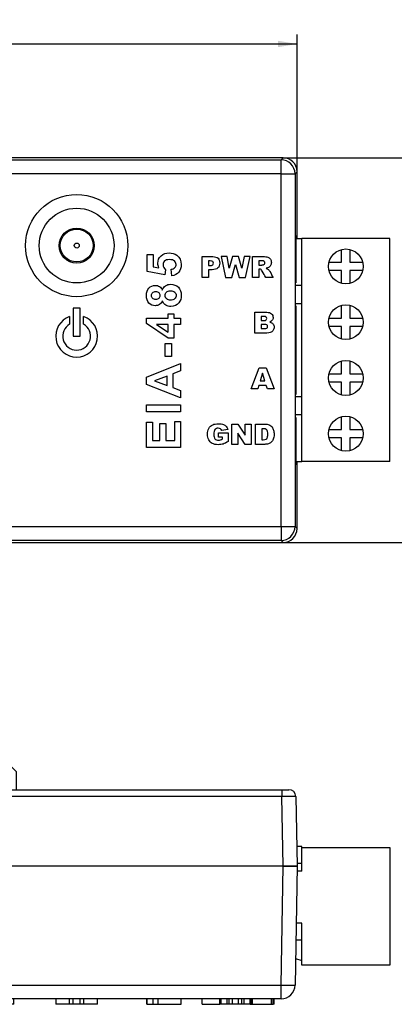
# Paper-space layout 'Layout1' of a CAD drawing. Header units: millimetres. Extents: x 41 to 475, y 33 to 379.
# Tile 14 of 16: x 310 to 379, y 107 to 286. Entities that reach past the tile are written whole.
import ezdxf
from ezdxf.enums import TextEntityAlignment as Align

# ---------------------------------------------------------------- set-up
doc = ezdxf.new("R2010")
doc.units = ezdxf.units.MM
for name, color, linetype in [('4_POS_0.200PITCH', 7, 'Continuous'), ('DB9-RIGHT_ANGLE', 7, 'Continuous'), ('Default', 7, 'Continuous'), ('MS-000955_SIMPLE', 7, 'Continuous'), ('MS-000956_SIMPLE', 7, 'Continuous'), ('T1_BI-COLOR_LED', 7, 'Continuous')]:
    doc.layers.add(name, color=color, linetype=linetype)
doc.styles.add('SEACAD_Solid_Edge_ISO', font='seiso.ttf')
doc.dimstyles.new('ISO_(mm)', dxfattribs={"dimtxt": 3.5, "dimasz": 3.5, "dimexe": 1.75, "dimexo": 0, "dimgap": 0.875, "dimtad": 1, "dimdec": 1, "dimlfac": 0.5, "dimtxsty": 'SEACAD_Solid_Edge_ISO', "dimblk1": '_SE_FILLED', "dimblk2": '_SE_FILLED', "dimsah": 1, "dimcen": 1.75, "dimadec": 0, "dimazin": 0, "dimtfac": 0.5, "dimtmove": 0, "dimatfit": 3, "dimfxl": 1, "dimarcsym": 0})

# ---------------------------------------------------------------- blocks, each defined once
blk = doc.blocks.new('SE')
at = {"layer": '4_POS_0.200PITCH', "color": 7, "linetype": 'Continuous'}
for p, q in [((360.73, 246.31), (361.85, 246.31)), ((377.85, 246.31), (361.85, 246.31)), ((361.85, 205.67), (361.85, 246.31)), ((377.85, 205.67), (377.85, 246.31)), ((369.09, 241.99), (369.09, 244.31)), ((370.61, 244.31), (370.61, 241.99)), ((366.77, 241.99), (369.09, 241.99)), ((369.09, 240.46), (366.77, 240.46)), ((369.09, 238.14), (369.09, 240.46)), ((370.61, 241.99), (372.93, 241.99)), ((372.93, 240.46), (370.61, 240.46)), ((370.61, 240.46), (370.61, 238.14)), ((360.66, 237.8), (361.85, 237.8)), ((360.66, 234.5), (361.85, 234.5)), ((369.09, 231.83), (369.09, 234.15)), ((370.61, 234.15), (370.61, 231.83)), ((366.77, 231.83), (369.09, 231.83)), ((370.61, 231.83), (372.93, 231.83)), ((369.09, 230.3), (366.77, 230.3)), ((369.09, 227.98), (369.09, 230.3)), ((372.93, 230.3), (370.61, 230.3)), ((370.61, 230.3), (370.61, 227.98)), ((369.09, 221.67), (369.09, 223.99)), ((370.61, 223.99), (370.61, 221.67)), ((366.77, 221.67), (369.09, 221.67)), ((370.61, 221.67), (372.93, 221.67)), ((369.09, 220.14), (366.77, 220.14)), ((369.09, 217.82), (369.09, 220.14)), ((372.93, 220.14), (370.61, 220.14)), ((370.61, 220.14), (370.61, 217.82)), ((361.85, 217.48), (360.66, 217.48)), ((361.85, 214.18), (360.66, 214.18)), ((369.09, 211.51), (369.09, 213.83)), ((370.61, 213.83), (370.61, 211.51)), ((366.77, 211.51), (369.09, 211.51)), ((369.09, 209.98), (366.77, 209.98)), ((369.09, 207.66), (369.09, 209.98)), ((370.61, 211.51), (372.93, 211.51)), ((372.93, 209.98), (370.61, 209.98)), ((370.61, 209.98), (370.61, 207.66)), ((360.73, 205.67), (361.85, 205.67)), ((377.85, 205.67), (361.85, 205.67))]:
    blk.add_line(p, q, dxfattribs=at)
for centre in [(369.85, 241.23), (369.85, 231.07), (369.85, 220.91), (369.85, 210.75)]:
    blk.add_circle(centre, 3.18, dxfattribs=at)
at = {"layer": 'MS-000955_SIMPLE', "color": 7, "linetype": 'Continuous'}
for p, q in [((358.44, 261.03), (219.75, 261.03)), ((220.13, 260.65), (358.06, 260.65)), ((358.06, 260.65), (358.44, 261.03)), ((358.06, 258.11), (358.06, 260.65)), ((360.98, 258.49), (360.6, 258.11)), ((360.98, 246.93), (360.98, 258.49)), ((358.06, 258.11), (220.13, 258.11)), ((358.06, 193.84), (358.06, 258.11)), ((358.06, 258.11), (360.6, 258.11)), ((360.6, 258.11), (360.6, 193.84)), ((360.98, 246.93), (360.73, 246.69)), ((360.73, 246.69), (360.73, 238.24)), ((333.66, 240.28), (333.66, 243.42)), ((333.66, 243.42), (334.77, 243.42)), ((334.77, 243.42), (334.77, 241.18)), ((343.67, 239.21), (343.67, 243.02)), ((344.85, 242.25), (344.85, 241.4)), ((347.13, 243.02), (347.97, 239.21)), ((348.24, 243.02), (347.13, 243.02)), ((348.64, 240.89), (348.24, 243.02)), ((349.24, 243.02), (348.64, 240.89)), ((350.34, 243.02), (349.24, 243.02)), ((350.94, 240.89), (350.34, 243.02)), ((351.34, 243.02), (350.94, 240.89)), ((352.45, 243.02), (351.34, 243.02)), ((351.61, 239.21), (352.45, 243.02)), ((352.85, 239.21), (352.85, 243.02)), ((354.04, 242.25), (354.04, 241.48)), ((334.77, 241.18), (335.83, 240.99)), ((337.03, 240.63), (336.89, 239.67)), ((338.19, 239.52), (338.07, 240.71)), ((344.85, 240.62), (344.85, 239.21)), ((349.12, 239.21), (349.79, 241.61)), ((349.79, 241.61), (350.46, 239.21)), ((354.04, 240.76), (354.04, 239.21)), ((336.89, 239.67), (333.66, 240.28)), ((344.85, 239.21), (343.67, 239.21)), ((347.97, 239.21), (349.12, 239.21)), ((350.46, 239.21), (351.61, 239.21)), ((354.04, 239.21), (352.85, 239.21)), ((356.6, 239.21), (355.27, 239.21)), ((360.66, 238.24), (360.73, 238.24)), ((360.66, 234.03), (360.66, 238.24)), ((320.21, 233.6), (320.21, 228.52)), ((321.48, 233.6), (320.21, 233.6)), ((321.48, 228.52), (321.48, 233.6)), ((360.73, 234.03), (360.66, 234.03)), ((360.73, 234.03), (360.73, 217.92)), ((319.57, 232.11), (319.57, 230.72)), ((322.11, 230.72), (322.11, 232.11)), ((333.56, 230.83), (333.56, 231.83)), ((333.56, 231.83), (337.49, 231.83)), ((337.49, 231.83), (337.49, 232.6)), ((337.49, 232.6), (338.53, 232.6)), ((338.53, 232.6), (338.53, 231.83)), ((338.53, 231.83), (339.78, 231.83)), ((339.78, 231.83), (339.78, 230.67)), ((353.27, 229.07), (353.27, 232.88)), ((354.46, 232.11), (354.46, 231.38)), ((337.5, 228.14), (333.56, 230.83)), ((337.49, 230.67), (335.37, 230.67)), ((335.37, 230.67), (337.49, 229.25)), ((337.49, 229.25), (337.49, 230.67)), ((339.78, 230.67), (338.53, 230.67)), ((338.53, 230.67), (338.53, 228.14)), ((354.46, 230.66), (354.46, 229.89)), ((320.21, 228.52), (321.48, 228.52)), ((338.53, 228.14), (337.5, 228.14)), ((336.94, 227.16), (338.13, 227.16)), ((336.94, 224.82), (336.94, 227.16)), ((338.13, 227.16), (338.13, 224.82)), ((338.13, 224.82), (336.94, 224.82)), ((333.58, 221.06), (339.78, 223.54)), ((339.78, 223.54), (339.78, 222.18)), ((352.64, 218.93), (354.07, 222.74)), ((354.07, 222.74), (355.36, 222.74)), ((355.36, 222.74), (356.79, 218.93)), ((333.58, 219.71), (333.58, 221.06)), ((337.32, 221.24), (335.02, 220.38)), ((337.32, 219.55), (337.32, 221.24)), ((339.78, 222.18), (338.37, 221.64)), ((338.37, 221.64), (338.37, 219.16)), ((354.7, 221.75), (354.28, 220.38)), ((355.11, 220.38), (354.7, 221.75)), ((339.78, 217.31), (333.58, 219.71)), ((335.02, 220.38), (337.32, 219.55)), ((338.37, 219.16), (339.78, 218.65)), ((353.84, 218.93), (352.64, 218.93)), ((354.03, 219.56), (353.84, 218.93)), ((355.36, 219.56), (354.03, 219.56)), ((354.28, 220.38), (355.11, 220.38)), ((355.56, 218.93), (355.36, 219.56)), ((356.79, 218.93), (355.56, 218.93)), ((339.78, 218.65), (339.78, 217.31)), ((360.66, 213.71), (360.66, 217.92)), ((360.66, 217.92), (360.73, 217.92)), ((333.58, 215.98), (339.78, 215.98)), ((333.58, 214.74), (333.58, 215.98)), ((339.78, 215.98), (339.78, 214.74)), ((339.78, 214.74), (333.58, 214.74)), ((360.73, 213.71), (360.66, 213.71)), ((360.73, 213.71), (360.73, 205.27)), ((333.58, 208.25), (333.58, 212.84)), ((333.58, 212.84), (334.63, 212.84)), ((334.63, 212.84), (334.63, 209.5)), ((336, 209.5), (336, 212.6)), ((336, 212.6), (337.05, 212.6)), ((337.05, 212.6), (337.05, 209.5)), ((338.73, 212.95), (339.78, 212.95)), ((338.73, 209.5), (338.73, 212.95)), ((339.78, 212.95), (339.78, 208.25)), ((349.1, 208.81), (349.1, 212.5)), ((349.1, 212.5), (350.16, 212.5)), ((350.16, 212.5), (351.55, 210.46)), ((351.55, 210.46), (351.55, 212.5)), ((351.55, 212.5), (352.62, 212.5)), ((352.62, 212.5), (352.62, 208.81)), ((353.39, 208.81), (353.39, 212.5)), ((346.65, 210.14), (346.65, 210.91)), ((346.65, 210.91), (348.41, 210.91)), ((347.41, 210.14), (346.65, 210.14)), ((348.36, 211.51), (347.26, 211.32)), ((347.41, 209.8), (347.41, 210.14)), ((348.41, 210.91), (348.41, 209.34)), ((351.55, 208.81), (350.17, 210.83)), ((350.17, 210.83), (350.17, 208.81)), ((354.54, 211.66), (354.54, 209.65)), ((339.78, 208.25), (333.58, 208.25)), ((334.63, 209.5), (336, 209.5)), ((337.05, 209.5), (338.73, 209.5)), ((350.17, 208.81), (349.1, 208.81)), ((352.62, 208.81), (351.55, 208.81)), ((360.73, 205.27), (360.98, 205.02)), ((360.98, 193.46), (360.98, 205.02)), ((220.13, 193.84), (358.06, 193.84)), ((358.06, 193.84), (358.06, 191.3)), ((358.06, 193.84), (360.6, 193.84)), ((360.6, 193.84), (360.98, 193.46)), ((219.75, 190.92), (358.44, 190.92)), ((358.06, 191.3), (220.13, 191.3)), ((358.44, 190.92), (358.06, 191.3))]:
    blk.add_line(p, q, dxfattribs=at)
for radius in [9.31, 6.81, 3.19]:
    blk.add_circle((320.84, 245.03), radius, dxfattribs=at)
for radius, start, end in [(3.81, 109.4712, 70.5288), (2.54, 120, 60)]:
    blk.add_arc((320.84, 228.52), radius, start, end, dxfattribs=at)
for centre, major_axis, start_param, end_param in [((358.06, 258.11), (-1.8, 1.8), 3.927143, 5.497635), ((358.43, 258.49), (-1.8, -1.8), 2.356347, 3.926839), ((358.06, 193.84), (1.8, 1.8), 3.927143, 5.497635), ((358.43, 193.47), (-1.8, 1.8), 2.356347, 3.926839)]:
    blk.add_ellipse(centre, major_axis=major_axis, ratio=0.999695, start_param=start_param, end_param=end_param, dxfattribs=at)
for points, knots in [([(335.83, 240.99), (335.7, 241.26), (335.63, 241.53), (335.63, 241.8), (335.62, 242.33), (335.82, 242.78), (336.2, 243.15), (336.59, 243.52), (337.09, 243.7), (338.21, 243.7), (338.67, 243.55), (339.07, 243.26), (339.62, 242.85), (339.89, 242.29), (339.89, 241), (339.74, 240.53), (339.44, 240.17), (339.13, 239.81), (338.71, 239.59), (338.19, 239.52)], [0, 0, 0, 0, 0.08194, 0.08194, 0.08194, 0.227606, 0.227606, 0.227606, 0.391407, 0.391407, 0.527725, 0.527725, 0.527725, 0.713267, 0.713267, 0.861487, 0.861487, 0.861487, 1, 1, 1, 1]), ([(338.07, 240.71), (338.34, 240.74), (338.55, 240.84), (338.71, 241.01), (338.87, 241.18), (338.95, 241.37), (338.94, 241.59), (338.94, 241.83), (338.85, 242.04), (338.64, 242.22), (338.44, 242.39), (338.14, 242.47), (337.34, 242.47), (337.06, 242.39), (336.86, 242.22), (336.67, 242.05), (336.58, 241.82), (336.57, 241.55), (336.57, 241.21), (336.73, 240.9), (337.03, 240.63)], [0, 0, 0, 0, 0.124398, 0.124398, 0.124398, 0.235126, 0.235126, 0.235126, 0.359941, 0.359941, 0.359941, 0.529471, 0.529471, 0.687133, 0.687133, 0.687133, 0.816962, 0.816962, 0.816962, 1, 1, 1, 1]), ([(343.67, 243.02), (344.32, 243.02), (344.97, 243.02), (345.62, 243.02), (346.05, 243.02), (346.37, 242.92), (346.58, 242.72), (346.79, 242.51), (346.9, 242.22), (346.9, 241.46), (346.78, 241.16), (346.55, 240.95), (346.32, 240.73), (345.97, 240.62), (345.49, 240.62), (345.28, 240.62), (345.06, 240.62), (344.85, 240.62)], [0, 0, 0, 0, 0.291401, 0.291401, 0.291401, 0.444927, 0.444927, 0.444927, 0.588136, 0.588136, 0.735215, 0.735215, 0.735215, 0.904, 0.904, 0.904, 1, 1, 1, 1]), ([(344.85, 241.4), (344.95, 241.4), (345.04, 241.4), (345.14, 241.4), (345.36, 241.4), (345.52, 241.43), (345.7, 241.59), (345.75, 241.69), (345.75, 241.93), (345.71, 242.04), (345.55, 242.2), (345.4, 242.24), (345.18, 242.25), (345.07, 242.25), (344.96, 242.25), (344.85, 242.25)], [0, 0, 0, 0, 0.125968, 0.125968, 0.125968, 0.309601, 0.309601, 0.493235, 0.493235, 0.673042, 0.673042, 0.85285, 0.85285, 0.85285, 1, 1, 1, 1]), ([(352.85, 243.02), (353.51, 243.02), (354.16, 243.02), (354.81, 243.02), (355.18, 243.02), (355.46, 242.99), (355.65, 242.92), (355.84, 242.86), (355.99, 242.75), (356.11, 242.58), (356.23, 242.41), (356.29, 242.2), (356.29, 241.75), (356.24, 241.57), (356.15, 241.41), (356.06, 241.26), (355.94, 241.14), (355.78, 241.04), (355.68, 240.98), (355.54, 240.93), (355.37, 240.89)], [0, 0, 0, 0, 0.350781, 0.350781, 0.350781, 0.501641, 0.501641, 0.501641, 0.60693, 0.60693, 0.60693, 0.724354, 0.724354, 0.825876, 0.825876, 0.825876, 0.920877, 0.920877, 0.920877, 1, 1, 1, 1]), ([(354.04, 241.48), (354.2, 241.48), (354.37, 241.48), (354.53, 241.48), (354.58, 241.48), (354.69, 241.5), (354.84, 241.53), (354.92, 241.55), (354.98, 241.58), (355.03, 241.65), (355.08, 241.71), (355.1, 241.79), (355.1, 241.99), (355.07, 242.09), (354.99, 242.15), (354.91, 242.22), (354.76, 242.25), (354.55, 242.25), (354.38, 242.25), (354.21, 242.25), (354.04, 242.25)], [0, 0, 0, 0, 0.192376, 0.192376, 0.192376, 0.315123, 0.315123, 0.315123, 0.404851, 0.404851, 0.404851, 0.493211, 0.493211, 0.621735, 0.621735, 0.621735, 0.799752, 0.799752, 0.799752, 1, 1, 1, 1]), ([(355.27, 239.21), (355.06, 239.6), (354.85, 239.98), (354.64, 240.37), (354.56, 240.52), (354.49, 240.62), (354.43, 240.67), (354.35, 240.73), (354.25, 240.76), (354.14, 240.76), (354.11, 240.76), (354.07, 240.76), (354.04, 240.76)], [0, 0, 0, 0, 0.630464, 0.630464, 0.630464, 0.804912, 0.804912, 0.804912, 0.95038, 0.95038, 0.95038, 1, 1, 1, 1]), ([(355.37, 240.89), (355.51, 240.84), (355.61, 240.8), (355.67, 240.75), (355.72, 240.72), (355.78, 240.65), (355.86, 240.55), (355.95, 240.45), (356, 240.37), (356.03, 240.31), (356.21, 239.94), (356.41, 239.58), (356.6, 239.21)], [0, 0, 0, 0, 0.156621, 0.156621, 0.156621, 0.28569, 0.28569, 0.28569, 0.420408, 0.420408, 0.420408, 1, 1, 1, 1]), ([(336.44, 234.96), (336.31, 234.65), (336.13, 234.42), (335.9, 234.28), (335.67, 234.14), (335.42, 234.07), (334.69, 234.07), (334.3, 234.23), (334, 234.56), (333.7, 234.88), (333.55, 235.34), (333.54, 235.93), (333.54, 236.51), (333.7, 236.97), (334, 237.29), (334.31, 237.62), (334.69, 237.78), (335.44, 237.78), (335.7, 237.71), (335.92, 237.56), (336.15, 237.41), (336.32, 237.2), (336.44, 236.93)], [0, 0, 0, 0, 0.098856, 0.098856, 0.098856, 0.185438, 0.185438, 0.333677, 0.333677, 0.333677, 0.501409, 0.501409, 0.501409, 0.66845, 0.66845, 0.66845, 0.81544, 0.81544, 0.906496, 0.906496, 0.906496, 1, 1, 1, 1]), ([(336.44, 236.93), (336.57, 237.27), (336.78, 237.53), (337.04, 237.71), (337.31, 237.89), (337.61, 237.98), (338.53, 237.98), (339, 237.8), (339.72, 237.07), (339.89, 236.58), (339.89, 235.42), (339.75, 234.95), (339.45, 234.58), (339.1, 234.13), (338.62, 233.92), (337.67, 233.92), (337.37, 234), (337.09, 234.17), (336.81, 234.33), (336.59, 234.6), (336.44, 234.96)], [0, 0, 0, 0, 0.098067, 0.098067, 0.098067, 0.191192, 0.191192, 0.345291, 0.345291, 0.499389, 0.499389, 0.643989, 0.643989, 0.643989, 0.808037, 0.808037, 0.898928, 0.898928, 0.898928, 1, 1, 1, 1]), ([(335.23, 235.19), (335.48, 235.19), (335.66, 235.26), (335.93, 235.53), (336, 235.71), (336, 235.93), (335.99, 236.15), (335.93, 236.33), (335.79, 236.46), (335.66, 236.6), (335.47, 236.67), (335.01, 236.67), (334.83, 236.6), (334.55, 236.34), (334.48, 236.16), (334.48, 235.71), (334.55, 235.53), (334.69, 235.4), (334.83, 235.26), (335.01, 235.19), (335.23, 235.19)], [0, 0, 0, 0, 0.127614, 0.127614, 0.25136, 0.25136, 0.25136, 0.37457, 0.37457, 0.37457, 0.506958, 0.506958, 0.628126, 0.628126, 0.749295, 0.749295, 0.875036, 0.875036, 0.875036, 1, 1, 1, 1]), ([(337.9, 235.09), (338.24, 235.09), (338.49, 235.17), (338.68, 235.34), (338.87, 235.51), (338.96, 235.71), (338.96, 236.21), (338.87, 236.41), (338.69, 236.56), (338.51, 236.72), (338.25, 236.8), (337.62, 236.8), (337.39, 236.72), (337.2, 236.56), (337.03, 236.4), (336.94, 236.19), (336.94, 235.66), (337.04, 235.44), (337.44, 235.16), (337.67, 235.09), (337.9, 235.09)], [0, 0, 0, 0, 0.139821, 0.139821, 0.139821, 0.257253, 0.257253, 0.372728, 0.372728, 0.372728, 0.516416, 0.516416, 0.640828, 0.640828, 0.640828, 0.74858, 0.74858, 0.87429, 0.87429, 1, 1, 1, 1]), ([(353.27, 232.88), (354, 232.88), (354.74, 232.88), (355.47, 232.88), (355.84, 232.88), (356.12, 232.79), (356.31, 232.61), (356.51, 232.42), (356.61, 232.2), (356.61, 231.7), (356.54, 231.51), (356.4, 231.35), (356.3, 231.25), (356.17, 231.16), (355.99, 231.1)], [0, 0, 0, 0, 0.441069, 0.441069, 0.441069, 0.623207, 0.623207, 0.623207, 0.774933, 0.774933, 0.902326, 0.902326, 0.902326, 1, 1, 1, 1]), ([(354.46, 231.38), (354.63, 231.38), (354.8, 231.38), (354.97, 231.38), (355.15, 231.38), (355.28, 231.42), (355.42, 231.54), (355.46, 231.63), (355.46, 231.86), (355.42, 231.95), (355.35, 232.01), (355.28, 232.07), (355.15, 232.1), (354.97, 232.11), (354.8, 232.11), (354.63, 232.11), (354.46, 232.11)], [0, 0, 0, 0, 0.210794, 0.210794, 0.210794, 0.351135, 0.351135, 0.491477, 0.491477, 0.62286, 0.62286, 0.62286, 0.786057, 0.786057, 0.786057, 1, 1, 1, 1]), ([(355.99, 231.1), (356.26, 231.03), (356.46, 230.92), (356.72, 230.6), (356.79, 230.4), (356.79, 229.96), (356.74, 229.78), (356.65, 229.62), (356.56, 229.46), (356.43, 229.34), (356.27, 229.25), (356.17, 229.19), (356.02, 229.15), (355.83, 229.12), (355.56, 229.09), (355.39, 229.07), (355.3, 229.07), (354.62, 229.07), (353.95, 229.07), (353.27, 229.07)], [0, 0, 0, 0, 0.124076, 0.124076, 0.248151, 0.248151, 0.348963, 0.348963, 0.348963, 0.446721, 0.446721, 0.446721, 0.531997, 0.531997, 0.531997, 0.628857, 0.628857, 0.628857, 1, 1, 1, 1]), ([(354.46, 229.89), (354.66, 229.89), (354.85, 229.89), (355.05, 229.89), (355.26, 229.89), (355.4, 229.92), (355.57, 230.07), (355.61, 230.16), (355.61, 230.4), (355.57, 230.49), (355.48, 230.56), (355.4, 230.63), (355.26, 230.66), (355.05, 230.66), (354.85, 230.66), (354.65, 230.66), (354.46, 230.66)], [0, 0, 0, 0, 0.218728, 0.218728, 0.218728, 0.355917, 0.355917, 0.493106, 0.493106, 0.616296, 0.616296, 0.616296, 0.782197, 0.782197, 0.782197, 1, 1, 1, 1]), ([(348.41, 209.34), (348.07, 209.11), (347.77, 208.96), (347.51, 208.87), (347.26, 208.79), (346.95, 208.75), (346.16, 208.75), (345.8, 208.82), (345.52, 208.97), (345.25, 209.12), (345.03, 209.34), (344.73, 209.93), (344.66, 210.27), (344.66, 211.05), (344.74, 211.4), (344.9, 211.7), (345.07, 212), (345.31, 212.22), (345.63, 212.38), (345.88, 212.5), (346.22, 212.55), (346.64, 212.56), (347.05, 212.56), (347.35, 212.52), (347.76, 212.37), (347.93, 212.26), (348.06, 212.1), (348.19, 211.95), (348.29, 211.75), (348.36, 211.51)], [0, 0, 0, 0, 0.097766, 0.097766, 0.097766, 0.185512, 0.185512, 0.293833, 0.293833, 0.293833, 0.39105, 0.39105, 0.488267, 0.488267, 0.590469, 0.590469, 0.590469, 0.687816, 0.687816, 0.687816, 0.787211, 0.787211, 0.787211, 0.861398, 0.861398, 0.935586, 0.935586, 0.935586, 1, 1, 1, 1]), ([(347.26, 211.32), (347.22, 211.45), (347.14, 211.56), (346.92, 211.71), (346.79, 211.74), (346.62, 211.75), (346.37, 211.75), (346.17, 211.66), (346.02, 211.49), (345.87, 211.31), (345.8, 211.04), (345.8, 210.27), (345.87, 209.98), (346.17, 209.64), (346.38, 209.56), (346.78, 209.56), (346.9, 209.57), (347.13, 209.65), (347.26, 209.71), (347.41, 209.8)], [0, 0, 0, 0, 0.087183, 0.087183, 0.174367, 0.174367, 0.174367, 0.315357, 0.315357, 0.315357, 0.47999, 0.47999, 0.656536, 0.656536, 0.833083, 0.833083, 0.916542, 0.916542, 1, 1, 1, 1]), ([(353.39, 212.5), (353.96, 212.5), (354.52, 212.5), (355.09, 212.5), (355.42, 212.5), (355.69, 212.45), (356.1, 212.27), (356.27, 212.14), (356.41, 211.97), (356.54, 211.8), (356.64, 211.6), (356.7, 211.38), (356.76, 211.15), (356.79, 210.92), (356.79, 210.27), (356.74, 209.96), (356.65, 209.75), (356.56, 209.53), (356.44, 209.35), (356.28, 209.2), (356.12, 209.05), (355.95, 208.96), (355.76, 208.91), (355.52, 208.84), (355.29, 208.81), (355.09, 208.81), (354.52, 208.81), (353.96, 208.81), (353.39, 208.81)], [0, 0, 0, 0, 0.185485, 0.185485, 0.185485, 0.266198, 0.266198, 0.346911, 0.346911, 0.346911, 0.419673, 0.419673, 0.419673, 0.490571, 0.490571, 0.600704, 0.600704, 0.600704, 0.673997, 0.673997, 0.673997, 0.739299, 0.739299, 0.739299, 0.814528, 0.814528, 0.814528, 1, 1, 1, 1]), ([(354.54, 209.65), (354.63, 209.65), (354.72, 209.65), (354.81, 209.65), (355.05, 209.65), (355.22, 209.67), (355.32, 209.73), (355.42, 209.78), (355.5, 209.87), (355.61, 210.14), (355.64, 210.35), (355.64, 211.03), (355.58, 211.3), (355.45, 211.44), (355.32, 211.59), (355.11, 211.66), (354.82, 211.66), (354.72, 211.66), (354.63, 211.66), (354.54, 211.66)], [0, 0, 0, 0, 0.076556, 0.076556, 0.076556, 0.21903, 0.21903, 0.21903, 0.373191, 0.373191, 0.527351, 0.527351, 0.731613, 0.731613, 0.731613, 0.922089, 0.922089, 0.922089, 1, 1, 1, 1])]:
    blk.add_open_spline(points, degree=3, knots=knots, dxfattribs=at)
at = {"layer": 'MS-000956_SIMPLE', "color": 7, "linetype": 'Continuous'}
for p, q in [((358.44, 261.03), (219.77, 261.03)), ((360.98, 246.81), (360.98, 258.49)), ((360.98, 246.81), (360.86, 246.81)), ((360.91, 246.81), (360.91, 246.31)), ((360.84, 205.16), (360.98, 205.16)), ((360.91, 205.67), (360.91, 205.16)), ((360.98, 193.48), (360.98, 205.16))]:
    blk.add_line(p, q, dxfattribs=at)
blk.add_ellipse((358.43, 258.49), major_axis=(-1.8, -1.8), ratio=0.999695, start_param=2.356347, end_param=3.926839, dxfattribs=at)
at = {"layer": 'T1_BI-COLOR_LED', "color": 7, "linetype": 'Continuous'}
for radius in [3, 0.457]:
    blk.add_circle((320.85, 245.04), radius, dxfattribs=at)
blk = doc.blocks.new('SE4')
at = {"layer": '4_POS_0.200PITCH', "color": 7, "linetype": 'Continuous'}
for p, q in [((361.85, 135.52), (360.91, 135.52)), ((361.85, 132.47), (361.85, 135.52)), ((361.85, 135.32), (377.85, 135.32)), ((361.85, 131), (361.85, 135.32)), ((377.85, 135.32), (377.85, 113.88)), ((361.85, 131), (360.96, 131)), ((360.97, 132.47), (361.85, 132.47)), ((361.85, 121.55), (360.79, 121.55)), ((361.85, 121.55), (360.79, 121.55)), ((361.85, 118.5), (361.85, 121.55)), ((361.85, 113.88), (361.85, 121.55)), ((360.74, 118.5), (361.85, 118.5)), ((360.68, 115.1), (361.85, 114.77)), ((377.85, 113.88), (361.85, 113.88))]:
    blk.add_line(p, q, dxfattribs=at)
at = {"layer": 'DB9-RIGHT_ANGLE', "color": 7, "linetype": 'Continuous'}
for p, q in [((208.94, 127.19), (208.94, 129.58)), ((209.45, 130.09), (217.24, 130.09)), ((209.45, 130.09), (209.45, 127.26)), ((208.94, 118.55), (208.94, 127.19)), ((209.45, 127.26), (217.29, 127.26)), ((209.45, 127.26), (209.45, 118.63)), ((208.94, 115.35), (208.94, 118.55)), ((209.45, 118.63), (217.44, 118.63)), ((209.45, 118.63), (209.45, 114.85)), ((209.45, 114.85), (217.51, 114.85))]:
    blk.add_line(p, q, dxfattribs=at)
for centre, start, end in [((209.45, 129.58), 90, 180), ((209.45, 115.35), 180, 270)]:
    blk.add_arc(centre, 0.508, start, end, dxfattribs=at)
for centre, major_axis, start_param, end_param in [((209.45, 127.19), (-0.508, 0), 4.712389, 6.283185), ((209.45, 118.55), (0.508, 0), 1.570796, 3.141593)]:
    blk.add_ellipse(centre, major_axis=major_axis, ratio=0.145315, start_param=start_param, end_param=end_param, dxfattribs=at)
at = {"layer": 'MS-000955_SIMPLE', "color": 7, "linetype": 'Continuous'}
for p, q in [((217.21, 131.91), (219.75, 131.91)), ((217.59, 110.28), (217.21, 131.91)), ((358.44, 131.91), (219.75, 131.91)), ((219.75, 131.91), (220.13, 110.28)), ((358.06, 110.28), (358.44, 131.91)), ((358.44, 131.91), (360.98, 131.91)), ((360.98, 131.91), (360.6, 110.28)), ((220.13, 110.28), (358.06, 110.28)), ((220.13, 110.28), (220.13, 107.78)), ((358.06, 107.78), (358.06, 110.28)), ((358.06, 107.78), (220.13, 107.78)), ((221.23, 106.77), (221.23, 107.78)), ((222.57, 107.78), (222.57, 106.77)), ((222.66, 106.77), (222.66, 107.78)), ((227.5, 106.77), (227.5, 107.78)), ((227.58, 106.77), (227.58, 107.78)), ((227.58, 106.77), (227.58, 107.78)), ((233.21, 106.77), (233.21, 107.78)), ((309.41, 106.77), (309.41, 107.78)), ((317.03, 107.78), (317.03, 106.77)), ((319.57, 106.77), (319.57, 107.78)), ((320.21, 106.77), (320.21, 107.78)), ((321.48, 106.77), (321.48, 107.78)), ((322.11, 107.78), (322.11, 106.77)), ((324.65, 106.77), (324.65, 107.78)), ((333.54, 107.78), (333.54, 106.77)), ((333.66, 106.77), (333.66, 107.78)), ((334.77, 106.77), (334.77, 107.78)), ((335.63, 107.78), (335.63, 106.77)), ((339.89, 106.77), (339.89, 107.78)), ((343.67, 106.77), (343.67, 107.78)), ((346.9, 106.77), (346.9, 107.78)), ((347.13, 106.77), (347.13, 107.78)), ((348.24, 106.77), (348.24, 107.78)), ((348.64, 106.77), (348.64, 107.78)), ((349.24, 106.77), (349.24, 107.78)), ((350.34, 106.77), (350.34, 107.78)), ((350.94, 106.77), (350.94, 107.78)), ((351.34, 106.77), (351.34, 107.78)), ((352.45, 106.77), (352.45, 107.78)), ((352.62, 106.77), (352.62, 107.78)), ((352.64, 106.77), (352.64, 107.78)), ((352.85, 106.77), (352.85, 107.78)), ((356.29, 106.77), (356.29, 107.78)), ((356.6, 106.77), (356.6, 107.78)), ((356.61, 106.77), (356.61, 107.78)), ((356.79, 106.77), (356.79, 107.78)), ((356.79, 106.77), (356.79, 107.78)), ((221.23, 106.77), (222.54, 106.77)), ((222.61, 106.77), (222.57, 106.77)), ((222.66, 106.77), (227.5, 106.77)), ((227.53, 106.77), (227.58, 106.77)), ((309.41, 106.77), (233.21, 106.77)), ((319.57, 106.77), (317.03, 106.77)), ((320.21, 106.77), (319.57, 106.77)), ((321.48, 106.77), (320.21, 106.77)), ((322.11, 106.77), (321.48, 106.77)), ((324.65, 106.77), (322.11, 106.77)), ((333.64, 106.77), (333.54, 106.77)), ((333.66, 106.77), (334.77, 106.77)), ((334.77, 106.77), (335.61, 106.77)), ((335.63, 106.77), (339.89, 106.77)), ((343.67, 106.77), (346.9, 106.77)), ((347.11, 106.77), (346.93, 106.77)), ((348.24, 106.77), (347.13, 106.77)), ((348.64, 106.77), (348.24, 106.77)), ((349.24, 106.77), (348.64, 106.77)), ((350.34, 106.77), (349.24, 106.77)), ((350.94, 106.77), (350.34, 106.77)), ((351.34, 106.77), (350.94, 106.77)), ((352.45, 106.77), (351.34, 106.77)), ((352.45, 106.77), (352.62, 106.77)), ((352.64, 106.77), (352.84, 106.77)), ((352.85, 106.77), (356.29, 106.77)), ((356.32, 106.77), (356.6, 106.77)), ((356.79, 106.77), (356.65, 106.77))]:
    blk.add_line(p, q, dxfattribs=at)
for centre, start, end in [((220.13, 110.32), 181, 270), ((358.06, 110.32), 270, 359)]:
    blk.add_arc(centre, 2.54, start, end, dxfattribs=at)
for centre, major_axis, start_param, end_param in [((220.13, 110.32), (-2.54, -0.04), 0, 1.570492), ((358.06, 110.32), (-2.54, 0.04), 1.571101, 3.141593)]:
    blk.add_ellipse(centre, major_axis=major_axis, ratio=0.01745, start_param=start_param, end_param=end_param, dxfattribs=at)
at = {"layer": 'MS-000956_SIMPLE', "color": 7, "linetype": 'Continuous'}
for p, q in [((232.08, 151.72), (229.54, 149.18)), ((232.08, 151.72), (239.7, 151.72)), ((239.7, 151.72), (239.7, 148.42)), ((299.64, 151.72), (299.64, 148.42)), ((299.64, 151.72), (307.26, 151.72)), ((309.8, 149.18), (307.26, 151.72)), ((229.54, 149.18), (229.54, 145.88)), ((309.8, 149.18), (309.8, 145.88)), ((234.2, 148.42), (234.16, 145.88)), ((234.2, 148.42), (239.7, 148.42)), ((299.64, 148.42), (305.14, 148.42)), ((305.19, 145.88), (305.14, 148.42)), ((228.88, 145.88), (230.15, 145.88)), ((230.15, 145.88), (358.21, 145.88)), ((230.15, 144.63), (230.15, 145.88)), ((358.21, 145.88), (359.48, 145.88)), ((358.21, 145.88), (358.21, 144.63)), ((227.56, 141.31), (227.61, 144.63)), ((230.15, 144.63), (230.07, 140.06)), ((358.21, 144.63), (230.15, 144.63)), ((358.44, 131.91), (358.21, 144.63)), ((360.75, 144.63), (360.98, 131.91)), ((217.23, 131.91), (217.37, 140.06)), ((218.64, 141.31), (219.91, 141.31)), ((219.91, 140.06), (219.77, 131.91)), ((219.91, 141.31), (227.91, 141.31)), ((219.91, 141.31), (219.91, 140.06)), ((230.07, 140.06), (219.91, 140.06)), ((219.77, 131.91), (217.23, 131.91)), ((358.44, 131.91), (219.77, 131.91)), ((360.98, 131.91), (358.44, 131.91))]:
    blk.add_line(p, q, dxfattribs=at)
for centre, start, end in [((228.88, 144.61), 90, 179), ((359.48, 144.61), 1, 90), ((218.64, 140.04), 90, 179)]:
    blk.add_arc(centre, 1.27, start, end, dxfattribs=at)
for centre, major_axis, start_param, end_param in [((230.15, 144.61), (-2.54, 0.02), 4.712617, 6.283109), ((358.21, 144.61), (2.54, 0.02), 0.000076, 1.570568), ((219.91, 140.04), (-2.54, 0.02), 4.712617, 6.283109)]:
    blk.add_ellipse(centre, major_axis=major_axis, ratio=0.008724, start_param=start_param, end_param=end_param, dxfattribs=at)
blk.add_open_spline([(227.91, 141.31), (228.04, 141.31), (228.19, 141.26), (228.53, 141.1), (228.71, 140.99), (229.09, 140.75), (229.28, 140.62), (229.67, 140.35), (229.87, 140.2), (230.07, 140.06)], degree=3, knots=[0, 0, 0, 0, 0.25, 0.25, 0.5, 0.5, 0.75, 0.75, 1, 1, 1, 1], dxfattribs=at)
blk = doc.blocks.new('DMBLK10')
at = {"layer": 'Default', "linetype": 'Continuous'}
for points in [[(220.79, 282.35), (217.29, 281.77), (220.79, 281.18)], [(357.48, 282.35), (357.48, 281.18), (360.98, 281.77)]]:
    blk.add_hatch(color=7, dxfattribs=at).paths.add_polyline_path(points)
at = {"layer": 'Default', "color": 7, "linetype": 'Continuous'}
for p, q in [((217.29, 258.43), (217.29, 283.52)), ((360.98, 252.65), (360.98, 283.52)), ((217.29, 281.77), (360.98, 281.77))]:
    blk.add_line(p, q, dxfattribs=at)
at = {"layer": 'Default', "color": 7, "linetype": 'Continuous', "style": 'SEACAD_Solid_Edge_ISO'}
blk.add_text('71,8', height=3.5, dxfattribs=at).set_placement((285.87, 286.14), align=Align.TOP_LEFT)
blk = doc.blocks.new('_SE_FILLED')
at = {"color": 0}
blk.add_line((0, 0), (-1, 0), dxfattribs=at)
blk.add_solid([(0, 0), (-1, -0.1665), (-1, 0.1665), (0, 0)], dxfattribs=at)
blk = doc.blocks.new('DMBLK11')
at = {"layer": 'Default', "linetype": 'Continuous'}
for points in [[(405.33, 257.53), (404.75, 261.03), (404.17, 257.53)], [(405.33, 194.42), (404.17, 194.42), (404.75, 190.92)]]:
    blk.add_hatch(color=7, dxfattribs=at).paths.add_polyline_path(points)
at = {"layer": 'Default', "color": 7, "linetype": 'Continuous'}
for p, q in [((358.44, 261.03), (406.5, 261.03)), ((404.75, 261.03), (404.75, 190.92)), ((358.44, 190.92), (406.5, 190.92))]:
    blk.add_line(p, q, dxfattribs=at)
at = {"layer": 'Default', "color": 7, "linetype": 'Continuous', "style": 'SEACAD_Solid_Edge_ISO'}
blk.add_text('35,1', height=3.5, rotation=90, dxfattribs=at).set_placement((400.37, 223.03), align=Align.TOP_LEFT)

psp = doc.layouts.get("Layout1")

# ---------------------------------------------------------------- block references
at = {"layer": 'Default'}
for name in ['SE', 'SE4']:
    psp.add_blockref(name, (0, 0), dxfattribs=at)

# ---------------------------------------------------------------- dimensions: what is measured, and where the dimension line sits
at = {"layer": 'Default', "color": 7, "linetype": 'Continuous'}
dim = psp.add_linear_dim(base=(360.98, 281.77), p1=(217.29, 258.43), p2=(360.98, 252.65), text='\\A1;<>', dimstyle='ISO_(mm)', dxfattribs=at)
dim.commit()
dim.dimension.update_dxf_attribs({"geometry": 'DMBLK10', "text_midpoint": (289.13, 281.77), "dimtype": 160})
dim = psp.add_linear_dim(base=(404.75, 261.03), p1=(358.44, 261.03), p2=(358.44, 190.92), angle=270, text='\\A1;<>', dimstyle='ISO_(mm)', dxfattribs=at)
dim.commit()
dim.dimension.update_dxf_attribs({"geometry": 'DMBLK11', "text_midpoint": (404.75, 225.98), "dimtype": 161})

doc.saveas('drawing.dxf')
